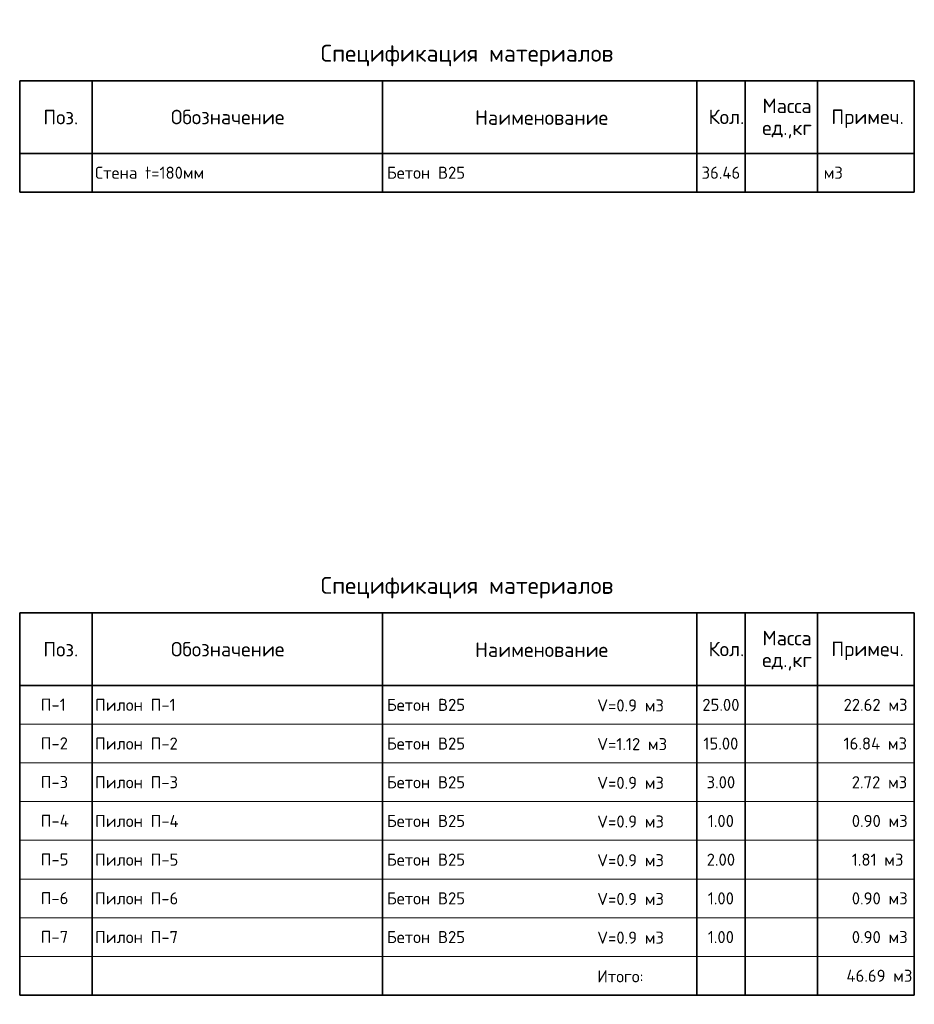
# Model space of a CAD drawing. Header units: millimetres. Extents: x -3495 to 109513, y -3287 to 62337.
# Tile 34 of 41: x 91013 to 109513, y 8377 to 28730. Entities that reach past the tile are written whole.
import ezdxf

# ---------------------------------------------------------------- set-up
doc = ezdxf.new("R2010")
doc.units = ezdxf.units.MM
doc.layers.add('Standard', color=7, linetype='Continuous', lineweight=25)
doc.styles.add('ARIAL', font='ARIAL.TTF')
doc.styles.add('ISOCPEUR', font='ISOCPEUR')

msp = doc.modelspace()

# ---------------------------------------------------------------- linework, layer by layer
at = {"layer": 'Standard', "color": 7, "linetype": 'Continuous', "lineweight": 35, "transparency": 33554687}
for p, q in [((91013.4, 27466.7), (109513.4, 27466.7)), ((91013.4, 27466.7), (91013.4, 25966.7)), ((91013.4, 25966.7), (91013.4, 27466.7)), ((92513.4, 27466.7), (92513.4, 25966.7)), ((98513.4, 27466.7), (98513.4, 25966.7)), ((105013.4, 27466.7), (105013.4, 25966.7)), ((106013.4, 27466.7), (106013.4, 25966.7)), ((107513.4, 27466.7), (107513.4, 25966.7)), ((109513.4, 27466.7), (109513.4, 25966.7)), ((109513.4, 25966.7), (91013.4, 25966.7)), ((91013.4, 25966.7), (91013.4, 25166.7)), ((92513.4, 25966.7), (92513.4, 25166.7)), ((98513.4, 25966.7), (98513.4, 25166.7)), ((105013.4, 25966.7), (105013.4, 25166.7)), ((106013.4, 25966.7), (106013.4, 25166.7)), ((107513.4, 25966.7), (107513.4, 25166.7)), ((109513.4, 25966.7), (109513.4, 25166.7)), ((91013.4, 25166.7), (109513.4, 25166.7)), ((91013.4, 16466.7), (109513.4, 16466.7)), ((91013.4, 16466.7), (91013.4, 14966.7)), ((91013.4, 14966.7), (91013.4, 16466.7)), ((92513.4, 16466.7), (92513.4, 14966.7)), ((98513.4, 16466.7), (98513.4, 14966.7)), ((105013.4, 16466.7), (105013.4, 14966.7)), ((106013.4, 16466.7), (106013.4, 14966.7)), ((107513.4, 16466.7), (107513.4, 14966.7)), ((109513.4, 16466.7), (109513.4, 14966.7)), ((91013.4, 14966.7), (91013.4, 14166.7)), ((109513.4, 14966.7), (91013.4, 14966.7)), ((92513.4, 14966.7), (92513.4, 14166.7)), ((98513.4, 14966.7), (98513.4, 14166.7)), ((105013.4, 14966.7), (105013.4, 14166.7)), ((106013.4, 14966.7), (106013.4, 14166.7)), ((107513.4, 14966.7), (107513.4, 14166.7)), ((109513.4, 14966.7), (109513.4, 14166.7)), ((91013.4, 14166.7), (91013.4, 13366.7)), ((92513.4, 14166.7), (92513.4, 13366.7)), ((98513.4, 14166.7), (98513.4, 13366.7)), ((105013.4, 14166.7), (105013.4, 13366.7)), ((106013.4, 14166.7), (106013.4, 13366.7)), ((107513.4, 14166.7), (107513.4, 13366.7)), ((109513.4, 14166.7), (109513.4, 13366.7)), ((91013.4, 13366.7), (91013.4, 12566.7)), ((92513.4, 13366.7), (92513.4, 12566.7)), ((98513.4, 13366.7), (98513.4, 12566.7)), ((105013.4, 13366.7), (105013.4, 12566.7)), ((106013.4, 13366.7), (106013.4, 12566.7)), ((107513.4, 13366.7), (107513.4, 12566.7)), ((109513.4, 13366.7), (109513.4, 12566.7)), ((91013.4, 12566.7), (91013.4, 11766.7)), ((92513.4, 12566.7), (92513.4, 11766.7)), ((98513.4, 12566.7), (98513.4, 11766.7)), ((105013.4, 12566.7), (105013.4, 11766.7)), ((106013.4, 12566.7), (106013.4, 11766.7)), ((107513.4, 12566.7), (107513.4, 11766.7)), ((109513.4, 12566.7), (109513.4, 11766.7)), ((91013.4, 11766.7), (91013.4, 10966.7)), ((92513.4, 11766.7), (92513.4, 10966.7)), ((98513.4, 11766.7), (98513.4, 10966.7)), ((105013.4, 11766.7), (105013.4, 10966.7)), ((106013.4, 11766.7), (106013.4, 10966.7)), ((107513.4, 11766.7), (107513.4, 10966.7)), ((109513.4, 11766.7), (109513.4, 10966.7)), ((91013.4, 10966.7), (91013.4, 10166.7)), ((92513.4, 10966.7), (92513.4, 10166.7)), ((98513.4, 10966.7), (98513.4, 10166.7)), ((105013.4, 10966.7), (105013.4, 10166.7)), ((106013.4, 10966.7), (106013.4, 10166.7)), ((107513.4, 10966.7), (107513.4, 10166.7)), ((109513.4, 10966.7), (109513.4, 10166.7)), ((91013.4, 10166.7), (91013.4, 8566.7)), ((92513.4, 10166.7), (92513.4, 8566.7)), ((98513.4, 10166.7), (98513.4, 8566.7)), ((105013.4, 10166.7), (105013.4, 8566.7)), ((106013.4, 10166.7), (106013.4, 8566.7)), ((107513.4, 10166.7), (107513.4, 8566.7)), ((109513.4, 10166.7), (109513.4, 8566.7)), ((91013.4, 8566.7), (109513.4, 8566.7))]:
    msp.add_line(p, q, dxfattribs=at)
at = {"layer": 'Standard', "color": 7, "linetype": 'Continuous', "lineweight": 13, "transparency": 33554687}
for p, q in [((91013.4, 25966.7), (109513.4, 25966.7)), ((91013.4, 25166.7), (109513.4, 25166.7)), ((91013.4, 14166.7), (109513.4, 14166.7)), ((91013.4, 13366.7), (109513.4, 13366.7)), ((91013.4, 12566.7), (109513.4, 12566.7)), ((91013.4, 11766.7), (109513.4, 11766.7)), ((91013.4, 10966.7), (109513.4, 10966.7)), ((91013.4, 10166.7), (109513.4, 10166.7)), ((91013.4, 9366.7), (109513.4, 9366.7))]:
    msp.add_line(p, q, dxfattribs=at)
at = {"layer": 'Standard', "color": 7, "linetype": 'Continuous', "lineweight": 35, "transparency": 33554687}
for points in [[(109513.4, 25966.7), (109513.4, 25966.7)], [(109513.4, 14966.7), (109513.4, 14966.7)]]:
    msp.add_lwpolyline(points, close=True, dxfattribs=at)

# ---------------------------------------------------------------- texts
at = {"layer": 'Standard', "color": 7, "linetype": 'Continuous', "lineweight": 35, "transparency": 33554687, "style": 'ISOCPEUR'}
for s, insert, char_height, width, attachment_point in [('\\A1;{\\fISOCPEUR|i0|b0;\\H350.000000;\\W1.000000;\\C7;Спецификация материалов}\\P', (100263.4, 27766.7), 350, 6122.965, 8), ('\\A1;{\\fISOCPEUR|i0|b0;\\H300.000000;\\W1.000000;\\C7;Обозначение}\\P', (95314.5, 26717.6), 300, 2501.273, 5), ('\\A1;{\\fISOCPEUR|i0|b0;\\H300.000000;\\W1.000000;\\C7;Кол.}\\P', (105628.2, 26721.3), 300, 888.889, 5), ('\\A1;{\\fISOCPEUR|i0|b0;\\H300.000000;\\W1.000000;\\C7;Поз.}\\P', (91862.9, 26716.3), 300, 873.679, 5), ('\\A1;{\\fISOCPEUR|i0|b0;\\H300.000000;\\W1.000000;\\C7;Наименование}\\P', (101806, 26706.8), 300, 2786.667, 5), ('\\A1;{\\fISOCPEUR|i0|b0;\\H300.000000;\\W1.000000;\\C7;Примеч.}\\P', (108546.3, 26682.3), 300, 1553.878, 5), ('\\A1;{\\fISOCPEUR|i0|b0;\\H250.000000;\\W1.000000;\\C7;Стена t=180мм}\\P', (92571.9, 25566.7), 250, 2419.792, 4), ('\\A1;{\\fISOCPEUR|i0|b0;\\H250.000000;\\W1.000000;\\C7;36.46}\\P', (105513.4, 25566.7), 250, 917.647, 5), ('\\A1;{\\fISOCPEUR|i0|b0;\\H250.000000;\\W1.000000;\\C7;м3}\\P', (107639.7, 25566.7), 250, 485.294, 4), ('\\A1;{\\fISOCPEUR|i0|b0;\\H350.000000;\\W1.000000;\\C7;Спецификация материалов}\\P', (100263.4, 16766.7), 350, 6122.965, 8), ('\\A1;{\\fISOCPEUR|i0|b0;\\H300.000000;\\W1.000000;\\C7;Обозначение}\\P', (95314.5, 15717.6), 300, 2501.273, 5), ('\\A1;{\\fISOCPEUR|i0|b0;\\H300.000000;\\W1.000000;\\C7;Кол.}\\P', (105628.2, 15721.3), 300, 888.889, 5), ('\\A1;{\\fISOCPEUR|i0|b0;\\H300.000000;\\W1.000000;\\C7;Поз.}\\P', (91862.9, 15716.3), 300, 873.679, 5), ('\\A1;{\\fISOCPEUR|i0|b0;\\H300.000000;\\W1.000000;\\C7;Наименование}\\P', (101806, 15706.8), 300, 2786.667, 5), ('\\A1;{\\fISOCPEUR|i0|b0;\\H300.000000;\\W1.000000;\\C7;Примеч.}\\P', (108546.3, 15682.3), 300, 1553.878, 5), ('\\A1;{\\fISOCPEUR|i0|b0;\\H250.000000;\\W1.000000;\\C7;Пилон П-1}\\P', (92571.9, 14566.7), 250, 1667.424, 4), ('\\A1;{\\fISOCPEUR|i0|b0;\\H250.000000;\\W1.000000;\\C7;25.00}\\P', (105513.4, 14566.7), 250, 892.424, 5), ('\\A1;{\\fISOCPEUR|i0|b0;\\H250.000000;\\W1.000000;\\C7;Пилон П-2}\\P', (92571.9, 13766.7), 250, 1721.212, 4), ('\\A1;{\\fISOCPEUR|i0|b0;\\H250.000000;\\W1.000000;\\C7;15.00}\\P', (105513.4, 13766.7), 250, 834.848, 5), ('\\A1;{\\fISOCPEUR|i0|b0;\\H250.000000;\\W1.000000;\\C7;Пилон П-3}\\P', (92571.9, 12966.7), 250, 1721.212, 4), ('\\A1;{\\fISOCPEUR|i0|b0;\\H250.000000;\\W1.000000;\\C7;3.00}\\P', (105513.4, 12966.7), 250, 715.385, 5), ('\\A1;{\\fISOCPEUR|i0|b0;\\H250.000000;\\W1.000000;\\C7;Пилон П-4}\\P', (92571.9, 12166.7), 250, 1746.269, 4), ('\\A1;{\\fISOCPEUR|i0|b0;\\H250.000000;\\W1.000000;\\C7;1.00}\\P', (105513.4, 12166.7), 250, 655.769, 5), ('\\A1;{\\fISOCPEUR|i0|b0;\\H250.000000;\\W1.000000;\\C7;Пилон П-5}\\P', (92571.9, 11366.7), 250, 1721.212, 4), ('\\A1;{\\fISOCPEUR|i0|b0;\\H250.000000;\\W1.000000;\\C7;2.00}\\P', (105513.4, 11366.7), 250, 715.385, 5), ('\\A1;{\\fISOCPEUR|i0|b0;\\H250.000000;\\W1.000000;\\C7;Пилон П-6}\\P', (92571.9, 10566.7), 250, 1721.212, 4), ('\\A1;{\\fISOCPEUR|i0|b0;\\H250.000000;\\W1.000000;\\C7;1.00}\\P', (105513.4, 10566.7), 250, 655.769, 5), ('\\A1;{\\fISOCPEUR|i0|b0;\\H250.000000;\\W1.000000;\\C7;Пилон П-7}\\P', (92571.9, 9766.7), 250, 1721.212, 4), ('\\A1;{\\fISOCPEUR|i0|b0;\\H250.000000;\\W1.000000;\\C7;1.00}\\P', (105513.4, 9766.7), 250, 655.769, 5)]:
    msp.add_mtext(s, dxfattribs=dict(at, insert=insert, char_height=char_height, width=width, attachment_point=attachment_point))
at = {"layer": 'Standard', "color": 7, "linetype": 'Continuous', "lineweight": 35, "transparency": 33554687, "char_height": 300, "width": 1244.513, "attachment_point": 2, "line_spacing_factor": 0.903614, "style": 'ARIAL'}
for insert in [(106881, 27098.1), (106881, 16098.1)]:
    msp.add_mtext('\\A1;{\\fISOCPEUR|i0|b0;\\H300.000000;\\W1.000000;\\C7;Масса}\\P{\\fISOCPEUR|i0|b0;\\H300.000000;\\W1.000000;\\C7;ед.,кг}\\P', dxfattribs=dict(at, insert=insert))
at = {"layer": 'Standard', "color": 7, "linetype": 'Continuous', "lineweight": 13, "transparency": 33554687, "char_height": 250}
for s, insert, width, attachment_point, style in [('}\\P', (98613.4, 25776.7), 86.591, 4, 'ARIAL'), ('}\\P', (98613.4, 25416.7), 86.591, 4, 'ARIAL'), ('\\A1;{\\fISOCPEUR|i0|b0;\\H250.000000;\\W1.000000;\\C7;П-1}\\P', (91448.7, 14445.5), 604.167, 7, 'ISOCPEUR'), ('}\\P', (98613.4, 14776.7), 86.591, 4, 'ARIAL'), ('\\A1;{\\fISOCPEUR|i0|b0;\\H250.000000;\\W1.000000;\\C7;V=0.9 м3}\\P', (102956.1, 14555.1), 1470.536, 4, 'ISOCPEUR'), ('\\A1;{\\fISOCPEUR|i0|b0;\\H250.000000;\\W1.000000;\\C7;22.62 м3}\\P', (108050, 14566.7), 1420.37, 4, 'ISOCPEUR'), ('}\\P', (98613.4, 14416.7), 86.591, 4, 'ARIAL'), ('\\A1;{\\fISOCPEUR|i0|b0;\\H250.000000;\\W1.000000;\\C7;V=1.12 м3}\\P', (102956.1, 13755.1), 1538.095, 4, 'ISOCPEUR'), ('\\A1;{\\fISOCPEUR|i0|b0;\\H250.000000;\\W1.000000;\\C7;П-2}\\P', (91448.7, 13645.5), 664.583, 7, 'ISOCPEUR'), ('}\\P', (98613.4, 13976.7), 86.591, 4, 'ARIAL'), ('\\A1;{\\fISOCPEUR|i0|b0;\\H250.000000;\\W1.000000;\\C7;16.84 м3}\\P', (108050, 13766.7), 1390.909, 4, 'ISOCPEUR'), ('}\\P', (98613.4, 13616.7), 86.591, 4, 'ARIAL'), ('\\A1;{\\fISOCPEUR|i0|b0;\\H250.000000;\\W1.000000;\\C7;П-3}\\P', (91448.7, 12845.5), 664.583, 7, 'ISOCPEUR'), ('}\\P', (98613.4, 13176.7), 86.591, 4, 'ARIAL'), ('\\A1;{\\fISOCPEUR|i0|b0;\\H250.000000;\\W1.000000;\\C7;V=0.9 м3}\\P', (102956.1, 12955.1), 1470.536, 4, 'ISOCPEUR'), ('\\A1;{\\fISOCPEUR|i0|b0;\\H250.000000;\\W1.000000;\\C7;2.72 м3}\\P', (108220, 12966.7), 1244.681, 4, 'ISOCPEUR'), ('}\\P', (98613.4, 12816.7), 86.591, 4, 'ARIAL'), ('\\A1;{\\fISOCPEUR|i0|b0;\\H250.000000;\\W1.000000;\\C7;П-4}\\P', (91448.7, 12045.5), 690, 7, 'ISOCPEUR'), ('}\\P', (98613.4, 12376.7), 86.591, 4, 'ARIAL'), ('\\A1;{\\fISOCPEUR|i0|b0;\\H250.000000;\\W1.000000;\\C7;V=0.9 м3}\\P', (102956.1, 12155.1), 1470.536, 4, 'ISOCPEUR'), ('\\A1;{\\fISOCPEUR|i0|b0;\\H250.000000;\\W1.000000;\\C7;0.90 м3}\\P', (108220, 12166.7), 1244.681, 4, 'ISOCPEUR'), ('}\\P', (98613.4, 12016.7), 86.591, 4, 'ARIAL'), ('\\A1;{\\fISOCPEUR|i0|b0;\\H250.000000;\\W1.000000;\\C7;1.81 м3}\\P', (108220, 11366.7), 1134.043, 4, 'ISOCPEUR'), ('\\A1;{\\fISOCPEUR|i0|b0;\\H250.000000;\\W1.000000;\\C7;П-5}\\P', (91448.7, 11245.5), 664.583, 7, 'ISOCPEUR'), ('}\\P', (98613.4, 11576.7), 86.591, 4, 'ARIAL'), ('\\A1;{\\fISOCPEUR|i0|b0;\\H250.000000;\\W1.000000;\\C7;V=0.9 м3}\\P', (102956.1, 11355.1), 1470.536, 4, 'ISOCPEUR'), ('}\\P', (98613.4, 11216.7), 86.591, 4, 'ARIAL'), ('\\A1;{\\fISOCPEUR|i0|b0;\\H250.000000;\\W1.000000;\\C7;П-6}\\P', (91448.7, 10445.5), 664.583, 7, 'ISOCPEUR'), ('}\\P', (98613.4, 10776.7), 86.591, 4, 'ARIAL'), ('\\A1;{\\fISOCPEUR|i0|b0;\\H250.000000;\\W1.000000;\\C7;V=0.9 м3}\\P', (102956.1, 10555.1), 1470.536, 4, 'ISOCPEUR'), ('\\A1;{\\fISOCPEUR|i0|b0;\\H250.000000;\\W1.000000;\\C7;0.90 м3}\\P', (108220, 10566.7), 1244.681, 4, 'ISOCPEUR'), ('}\\P', (98613.4, 10416.7), 86.591, 4, 'ARIAL'), ('}\\P', (98613.4, 9976.7), 86.591, 4, 'ARIAL'), ('\\A1;{\\fISOCPEUR|i0|b0;\\H250.000000;\\W1.000000;\\C7;П-7}\\P', (91448.7, 9645.5), 664.583, 7, 'ISOCPEUR'), ('\\A1;{\\fISOCPEUR|i0|b0;\\H250.000000;\\W1.000000;\\C7;V=0.9 м3}\\P', (102956.1, 9755.1), 1470.536, 4, 'ISOCPEUR'), ('\\A1;{\\fISOCPEUR|i0|b0;\\H250.000000;\\W1.000000;\\C7;0.90 м3}\\P', (108220, 9766.7), 1244.681, 4, 'ISOCPEUR'), ('}\\P', (98613.4, 9616.7), 86.591, 4, 'ARIAL'), ('\\A1;{\\fISOCPEUR|i0|b0;\\H250.000000;\\W1.000000;\\C7;Итого:}\\P', (102956.1, 8955.1), 1144.186, 4, 'ISOCPEUR'), ('\\A1;{\\fISOCPEUR|i0|b0;\\H250.000000;\\W1.000000;\\C7;46.69 м3}\\P', (108110, 8966.7), 1445.455, 4, 'ISOCPEUR'), ('}\\P', (98613.4, 8376.7), 86.591, 4, 'ARIAL')]:
    msp.add_mtext(s, dxfattribs=dict(at, insert=insert, width=width, attachment_point=attachment_point, style=style))
at = {"layer": 'Standard', "color": 7, "linetype": 'Continuous', "lineweight": 50, "transparency": 33554687, "char_height": 250, "width": 1771.324, "attachment_point": 4, "style": 'ISOCPEUR'}
for insert in [(98606.6, 25566.7), (98606.6, 14566.7), (98606.6, 13766.7), (98606.6, 12966.7), (98606.6, 12166.7), (98606.6, 11366.7), (98606.6, 10566.7), (98606.6, 9766.7)]:
    msp.add_mtext('\\A1;{\\fISOCPEUR|i0|b0;\\H250.000000;\\W1.000000;\\C7;Бетон В25}\\P', dxfattribs=dict(at, insert=insert))

doc.saveas('drawing.dxf')
